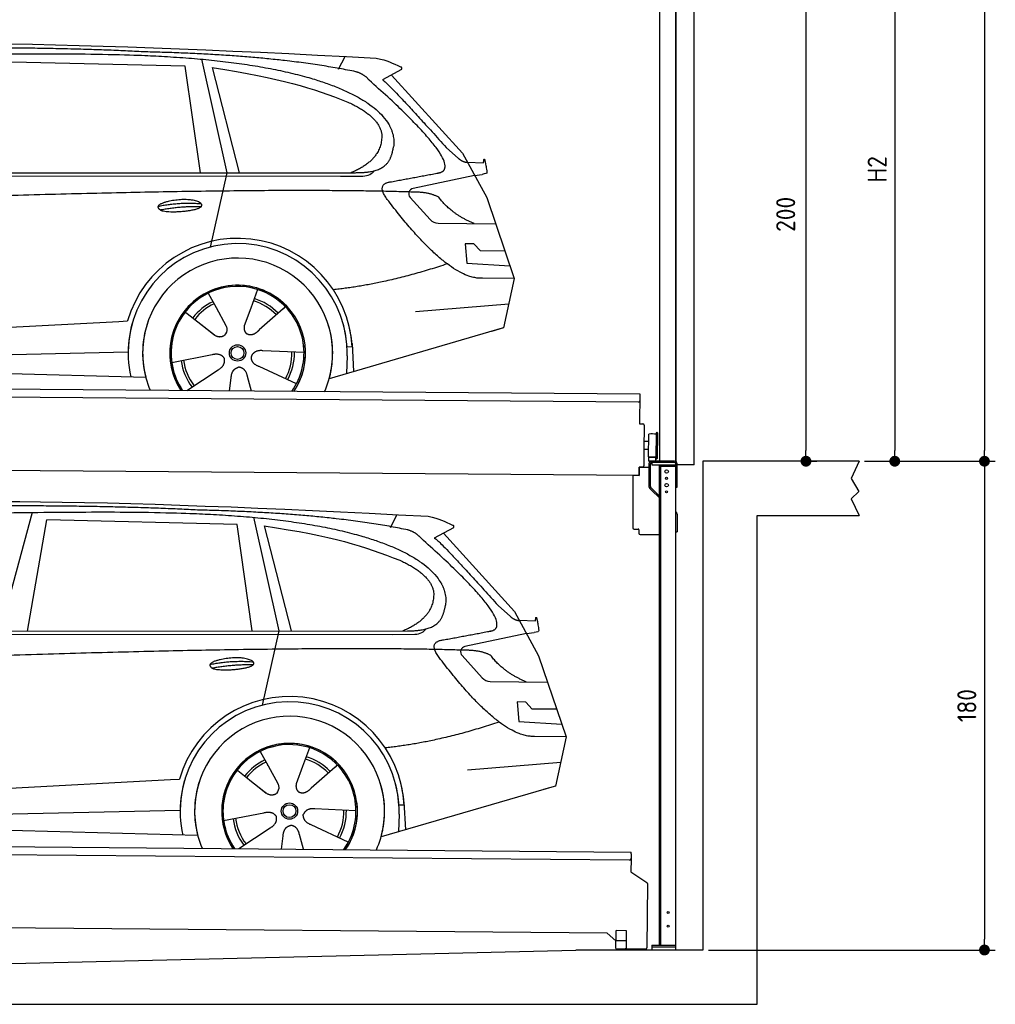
# Model space of a CAD drawing. Header units: millimetres. Extents: x -411 to 6777, y 0 to 6477.
# Tile 5 of 6: x 3183 to 6777, y 0 to 3626. Entities that reach past the tile are written whole.
import ezdxf

# ---------------------------------------------------------------- set-up
doc = ezdxf.new("R2010")
doc.units = ezdxf.units.MM
doc.layers.add('4', color=3, linetype='Continuous')
for name, color, linetype, lineweight in [('car', 10, 'Continuous', 25), ('Gebäude', 7, 'Continuous', 25), ('Plattform', 7, 'Continuous', 25), ('Ständer vorne', 7, 'Continuous', 25), ('Tor', 200, 'Continuous', 25)]:
    doc.layers.add(name, color=color, linetype=linetype, lineweight=lineweight)
doc.styles.get("Standard").update_dxf_attribs({"font": 'ISOCP.SHX'})
doc.dimstyles.new('GEN-ISO', dxfattribs={"dimscale": 20, "dimtxt": 3.5, "dimasz": 2, "dimexe": 2, "dimexo": 1, "dimgap": 1.5, "dimtad": 1, "dimdec": 1, "dimlfac": 0.1, "dimdsep": 46, "dimtxsty": 'STANDARD', "dimblk": 'PUNKT', "dimcen": 2, "dimclrd": 256, "dimclre": 256, "dimclrt": 2, "dimadec": 0, "dimazin": 0, "dimtp": 0.1, "dimtm": 0.1, "dimtfac": 0.71, "dimtdec": 1, "dimtmove": 2, "dimatfit": 3, "dimldrblk": 'PUNKT', "dimfxl": 2, "dimtolj": 1, "dimarcsym": 0})

# ---------------------------------------------------------------- blocks, each defined once
blk = doc.blocks.new('PUNKT')
at = {"layer": '4', "color": 0, "linetype": 'ByBlock'}
blk.add_line((-0.5, 0), (-1, 0), dxfattribs=at)
at = {"layer": '4', "color": 0, "linetype": 'ByBlock', "const_width": 0.5}
blk.add_lwpolyline([(-0.25, 0, 1), (0.25, 0, 1)], format="xyb", close=True, dxfattribs=at)
blk = doc.blocks.new('*D205')
at = {"layer": '4', "lineweight": -2, "transparency": 16777216}
for p, q in [((5720, 5700), (6776.9, 5700)), ((6736.9, 5660), (6736.9, 2040)), ((6295.4, 2000), (6776.9, 2000))]:
    blk.add_line(p, q, dxfattribs=at)
at = {"layer": 'Defpoints', "color": 0, "transparency": 16777216}
for p in [(5700, 5700), (6275.4, 2000), (6736.9, 2000)]:
    blk.add_point(p, dxfattribs=at)
at = {"layer": '4', "lineweight": -2, "transparency": 16777216, "xscale": 40, "yscale": 40, "zscale": 40}
for p, rotation in [((6736.9, 5700), 90), ((6736.9, 2000), 270)]:
    blk.add_blockref('PUNKT', p, dxfattribs=dict(at, rotation=rotation))
at = {"layer": '4', "color": 2, "transparency": 16777216, "insert": (6671.9, 3850), "char_height": 70, "attachment_point": 5, "rotation": 90}
blk.add_mtext('370', dxfattribs=at)
blk = doc.blocks.new('*D206')
at = {"layer": '4', "lineweight": -2, "transparency": 16777216}
for p, q in [((6295.4, 2000), (6776.9, 2000)), ((6736.9, 1960), (6736.9, 240)), ((5720, 200), (6776.9, 200))]:
    blk.add_line(p, q, dxfattribs=at)
at = {"layer": 'Defpoints', "color": 0, "transparency": 16777216}
for p in [(6275.4, 2000), (5700, 200), (6736.9, 200)]:
    blk.add_point(p, dxfattribs=at)
at = {"layer": '4', "lineweight": -2, "transparency": 16777216, "xscale": 40, "yscale": 40, "zscale": 40}
for p, rotation in [((6736.9, 2000), 90), ((6736.9, 200), 270)]:
    blk.add_blockref('PUNKT', p, dxfattribs=dict(at, rotation=rotation))
at = {"layer": '4', "color": 2, "transparency": 16777216, "insert": (6671.9, 1100), "char_height": 70, "attachment_point": 5, "rotation": 90}
blk.add_mtext('180', dxfattribs=at)
blk = doc.blocks.new('*D207')
at = {"layer": '4', "lineweight": -2, "transparency": 16777216}
for p, q in [((5920, 4150), (6446.5, 4150)), ((6406.5, 4110), (6406.5, 2040)), ((6295.4, 2000), (6446.5, 2000))]:
    blk.add_line(p, q, dxfattribs=at)
at = {"layer": 'Defpoints', "color": 0, "transparency": 16777216}
for p in [(5900, 4150), (6275.4, 2000), (6406.5, 2000)]:
    blk.add_point(p, dxfattribs=at)
at = {"layer": '4', "lineweight": -2, "transparency": 16777216, "xscale": 40, "yscale": 40, "zscale": 40}
for p, rotation in [((6406.5, 4150), 90), ((6406.5, 2000), 270)]:
    blk.add_blockref('PUNKT', p, dxfattribs=dict(at, rotation=rotation))
at = {"layer": '4', "color": 2, "transparency": 16777216, "insert": (6341.5, 3075), "char_height": 70, "attachment_point": 5, "rotation": 90}
blk.add_mtext('H2', dxfattribs=at)
blk = doc.blocks.new('*D209')
at = {"layer": '4', "lineweight": -2, "transparency": 16777216}
for p, q in [((5457.5, 4000), (6119.3, 4000)), ((6079.3, 3960), (6079.3, 2040)), ((6099.3, 2000), (6119.3, 2000))]:
    blk.add_line(p, q, dxfattribs=at)
at = {"layer": 'Defpoints', "color": 0, "transparency": 16777216}
for p in [(5437.5, 4000), (6079.3, 2000), (6079.3, 2000)]:
    blk.add_point(p, dxfattribs=at)
at = {"layer": '4', "lineweight": -2, "transparency": 16777216, "xscale": 40, "yscale": 40, "zscale": 40}
for p, rotation in [((6079.3, 4000), 90), ((6079.3, 2000), 270)]:
    blk.add_blockref('PUNKT', p, dxfattribs=dict(at, rotation=rotation))
at = {"layer": '4', "color": 2, "transparency": 16777216, "insert": (6004.7, 2909.2), "char_height": 70, "attachment_point": 5, "rotation": 90}
blk.add_mtext('200', dxfattribs=at)
blk = doc.blocks.new('UG Plattfrom Gl550')
at = {"layer": 'Plattform'}
for p, q in [((498.3, 603.8), (5435.1, 560.7)), ((5429.8, 530.7), (503, 573.7)), ((5435, 554.7), (5434.9, 535.7)), ((5435, 554.7), (5435.1, 560.7)), ((5434.9, 535.7), (5434.5, 488.2)), ((5434.5, 488.2), (5492.9, 448.7)), ((5495.1, 444.5), (5493, 208.2)), ((5347, 261.5), (621.4, 302.7)), ((5378.7, 233.7), (5347, 261.5)), ((5379.7, 235.2), (5380.1, 271.2)), ((5418.1, 270.8), (5380.1, 271.2)), ((5417.7, 234.8), (5418.1, 270.8)), ((5378.5, 205.2), (5378.7, 235.2)), ((5378.7, 235.2), (5418.7, 234.8)), ((5418.5, 204.8), (5418.7, 234.8)), ((5378.5, 205.2), (5418.5, 204.8)), ((5488, 203.2), (5414.8, 203.9))]:
    blk.add_line(p, q, dxfattribs=at)
for centre, radius, start, end in [((5429.9, 535.7), 5, 269.5, 359.5), ((5490.1, 444.5), 5, 359.5, 55.9134), ((5425.8, 243.8), 12, 227.6897, 228.0904), ((5414.9, 208.9), 5, 232.6301, 269.5), ((5488, 208.2), 5, 269.5, 359.5)]:
    blk.add_arc(centre, radius, start, end, dxfattribs=at)
blk = doc.blocks.new('Palette EG Gl550')
at = {"layer": 'Plattform'}
for p, q in [((429.5, 2287), (5467.3, 2248)), ((5462.1, 2218), (434.2, 2257)), ((5467.3, 2248), (5466.5, 2138)), ((5466.5, 2138), (5478.5, 2137.9)), ((5483.4, 2132.8), (5482.7, 2042.8)), ((5527.5, 2010.5), (5528.3, 2104.5)), ((5532.3, 2104.5), (5531.5, 2010.5)), ((5501.1, 2072.8), (5484.1, 2073)), ((5499.6, 2015.6), (5500.2, 2099.8)), ((5482.7, 2042.8), (5482.3, 1982.9)), ((5499.8, 2042.7), (5482.7, 2042.8)), ((5525.9, 2015), (5500.9, 2015)), ((5500.9, 2000), (5500.9, 2015)), ((5512.9, 2015), (5500.9, 2015)), ((5500.9, 2000), (5500.9, 2015)), ((5500.9, 2000), (5525.9, 2000)), ((5525.9, 2000), (5500.9, 2000)), ((5525.9, 2000), (5525.9, 2015)), ((5525.9, 2000), (5525.9, 2015)), ((5465, 1948), (341.7, 1987.7)), ((5465.2, 1978), (5465, 1948)), ((5465.2, 1978), (5477.2, 1977.9)), ((5477.2, 1977.9), (5465.2, 1978))]:
    blk.add_line(p, q, dxfattribs=at)
for centre, radius, start, end in [((5462.1, 2223), 5, 268.5823, 358.5607), ((5478.4, 2132.9), 5, 359.556, 89.556), ((5530.3, 2104.5), 2, 359.3444, 179.3444), ((5500.6, 2099.8), 0.4, 91.7323, 179.3444), ((5511.7, 1773.6), 326.8, 87.1739, 91.9438), ((5527.8, 2100.4), 0.4, 266.9623, 359.3444), ((5500, 2015.6), 0.4, 179.3444, 266.9565), ((5519.7, 2899.4), 884.4, 268.7196, 270.4008), ((5491.8, 3103.4), 1088.9, 271.795, 271.861), ((5527.2, 2014.6), 0.4, 359.556, 91.938), ((5529.5, 2010.5), 2, 179.3444, 359.3444), ((5477.3, 1982.9), 5, 269.556, 359.556)]:
    blk.add_arc(centre, radius, start, end, dxfattribs=at)
blk = doc.blocks.new('Car_EG')
at = {"layer": 'car'}
for p, q in [((4357.9, 3443.3), (4382.1, 3490.6)), ((3792.6, 3454.8), (3091, 3471.1)), ((3848.5, 3062.4), (3792.6, 3454.8)), ((3852.9, 3480.7), (3945.7, 3062.4)), ((3892.2, 3449.7), (3991.7, 3062.5)), ((4589.4, 3442.6), (4519, 3404.1)), ((4552.4, 3422.3), (4814.1, 3134)), ((4754, 3155.6), (4799.2, 3115.4)), ((4814.1, 3134), (4903.3, 2971)), ((4831.7, 3101.8), (4891.9, 3099.2)), ((1721.3, 3052.4), (4364.6, 3049.2)), ((1768.3, 3061.3), (4420.2, 3062.7)), ((3945.7, 3062.4), (3884.9, 2788.8)), ((4364.6, 3049.2), (4447.5, 3049.9)), ((4858.7, 3052.5), (4631.9, 3004.6)), ((4858.7, 3052.5), (4886.4, 3056.3)), ((4621.2, 2971.6), (4695.5, 2889.8)), ((4903.3, 2971), (5004.9, 2672.4)), ((4724.6, 2876.6), (4936.3, 2873.9)), ((4856.4, 2800.6), (4823.7, 2800.9)), ((4823.7, 2800.9), (4829.9, 2729.3)), ((4879.9, 2774.5), (4856.4, 2800.6)), ((4970.4, 2773.7), (4879.9, 2774.5)), ((4829.9, 2729.3), (4988.9, 2719.3)), ((5004.9, 2672.4), (4888, 2673.9)), ((5004.9, 2672.4), (4965.3, 2490.8)), ((3877.2, 2618.5), (3906.3, 2566.1)), ((4059.5, 2632.3), (4034, 2563.6)), ((4641.2, 2551.4), (4984.6, 2579.2)), ((3789.4, 2552.8), (3900.1, 2465.1)), ((3905, 2568.5), (3906.3, 2566.1)), ((3906.3, 2566.1), (3942.9, 2499.9)), ((4034, 2563.6), (4010.1, 2499)), ((4153.3, 2561.2), (4065.7, 2483.8)), ((4161.1, 2569.6), (4153.3, 2561.2)), ((1677.7, 2413), (3547.7, 2515.1)), ((3547.7, 2515.1), (3580.2, 2516.9)), ((3839.5, 2512.9), (3890.8, 2472.3)), ((4960.7, 2489.5), (4322.9, 2303.9)), ((4965.3, 2490.8), (4921.5, 2478.1)), ((4407.3, 2433.3), (4412.9, 2330.1)), ((1697, 2360.9), (3582.9, 2402.3)), ((4230.4, 2400.4), (4079.2, 2406.8)), ((4407.9, 2421.2), (4388.7, 2420.2)), ((1598.6, 2363.5), (3647.1, 2310.1)), ((3743, 2363.7), (3891.6, 2392.7)), ((4389.1, 2387.7), (4387.4, 2322.7)), ((3799.2, 2260.6), (3914.4, 2337.1)), ((4202.2, 2284.5), (4064.9, 2348.5)), ((3956.3, 2259.2), (3962.2, 2307.6)), ((4037, 2258.5), (4022.1, 2312.1))]:
    blk.add_line(p, q, dxfattribs=at)
for radius in [30.1, 23.6]:
    blk.add_circle((3985.4, 2398.7), radius, dxfattribs=at)
for centre, radius, start, end in [((4636, 2985.1), 20, 101.911, 222.2225), ((4725.1, 2916.6), 40, 222.2225, 269.2614), ((3985.9, 2398.2), 422.7, 3.1257, 163.6879), ((3985.9, 2398.2), 403.4, 3.1257, 179.4216), ((3985.9, 2398.2), 350, 344.3697, 194.5808), ((3985.9, 2398.2), 250, 325.66, 212.9259), ((3985.9, 2398.2), 250, 325.66, 212.9259), ((3985.9, 2398.2), 250, 40.5532, 137.1602), ((3985.4, 2398.7), 245, 41.4393, 188.2101), ((3985.4, 2398.7), 209.6, 115.7372, 141.8665), ((3985.4, 2398.7), 200.6, 115.5904, 141.8784), ((3985.4, 2398.7), 200.6, 44.5019, 73.0215), ((3985.4, 2398.7), 209.6, 44.3713, 72.8747), ((3985.4, 2398.7), 245, 0.4019, 44.2101), ((3985.9, 2398.2), 422.7, 163.4862, 163.6879), ((3985.9, 2398.2), 403.4, 162.7346, 179.4216), ((3985.9, 2398.2), 350, 160.1996, 194.5808), ((3985.9, 2398.2), 250, 152.2768, 213.34), ((3985.4, 2398.7), 245, 151.8272, 188.2101), ((3985.9, 2398.2), 350, 344.3697, 17.4023), ((3985.9, 2398.2), 403.4, 3.1257, 14.8673), ((3985.9, 2398.2), 422.7, 3.1257, 14.1157), ((3985.9, 2398.2), 403.4, 172.558, 192.5899), ((3985.9, 2398.2), 350, 171.6006, 202.9387), ((3985.9, 2398.2), 250, 168.6947, 213.34), ((3985.4, 2398.7), 245, 168.6088, 214.2758), ((3985.4, 2398.7), 245, 324.7242, 8.993), ((3985.9, 2398.2), 250, 325.66, 8.9072), ((3985.9, 2398.2), 350, 336.0613, 6.0012), ((3985.9, 2398.2), 403.4, 358.5068, 5.0439), ((3985.4, 2398.7), 200.6, 331.5904, 1.0215), ((3985.4, 2398.7), 209.6, 331.7372, 0.8747), ((3985.9, 2398.2), 422.7, 3.1257, 3.2156), ((3985.4, 2398.7), 209.6, 187.7372, 216.8747), ((3985.4, 2398.7), 200.6, 187.5904, 217.0215)]:
    blk.add_arc(centre, radius, start, end, dxfattribs=at)
for points, degree in [([(2151.2, 3499.7), (2438.8, 3561.3), (3323.8, 3548), (4495.8, 3484.7)], 3), ([(3646, 3507.4), (3297.8, 3526.8), (2681.9, 3522.1)], 2), ([(4420.9, 3434.4), (4120.4, 3497), (3646, 3507.4)], 2), ([(4495.8, 3484.7), (4542.5, 3475.3), (4551.4, 3467), (4588.7, 3451.2)], 3), ([(3892.2, 3449.7), (4146.3, 3410.8), (4259.5, 3375.1), (4392.3, 3322.4)], 3), ([(4589.4, 3442.6), (4591.1, 3444.2), (4591.8, 3447.3), (4591.2, 3450.1), (4588.7, 3451.2)], 4), ([(4470.3, 3403.5), (4452.4, 3425.4), (4420.9, 3434.4)], 2), ([(4732.1, 3063.2), (4821.6, 3091.2), (4470.3, 3403.5)], 2), ([(4519, 3404.1), (4526.8, 3408.3), (4754, 3155.6)], 2), ([(4392.3, 3322.4), (4506.4, 3270.4), (4516.5, 3205.2)], 2), ([(4516.5, 3205.2), (4521.3, 3110.7), (4403.6, 3062.7)], 2), ([(4420.2, 3062.7), (4470.3, 3062.7), (4543.3, 3067.4), (4551.5, 3114.2), (4560.1, 3157.3)], 4), ([(4519, 3082.3), (4519.1, 3082.4), (4519.1, 3082.4), (4519.2, 3082.4)], 3), ([(4799.2, 3115.4), (4807.5, 3108.1), (4820.7, 3100.3), (4829.8, 3100.3), (4831.7, 3101.8)], 4), ([(4891.9, 3099.2), (4893.5, 3138.1), (4904.1, 3063.8)], 2), ([(4447.5, 3049.9), (4466.8, 3050.5), (4481.6, 3059.5), (4488.9, 3069.7)], 3), ([(4904.1, 3063.8), (4904.4, 3060.1), (4898.8, 3058.4), (4886.4, 3056.3)], 3), ([(4537, 2964.2), (4493.2, 3022.9), (4553.2, 3029.5)], 2), ([(4638.8, 2991), (3762.4, 3019.4), (1329.3, 2907.2)], 2), ([(4726.5, 2972.6), (4689.3, 2991), (4638.8, 2991)], 2), ([(3692.9, 2938.9), (3768.5, 2955.1), (3851.9, 2948.6)], 2), ([(3700, 2926), (3774.1, 2939.9), (3852, 2938.5)], 2), ([(4888, 2673.9), (4762.3, 2666.8), (4537, 2964.2)], 2), ([(4857.1, 2874.9), (4771.7, 2910.8), (4726.5, 2972.6)], 2), ([(4756.6, 2726.5), (4531.2, 2651.1), (4338.2, 2631.7)], 2), ([(3891, 2472.3), (3914.3, 2450.4), (3937.6, 2463.8)], 2), ([(3891.6, 2392.7), (3922.3, 2401.4), (3936.9, 2378.8)], 2), ([(4079.2, 2406.8), (4047.4, 2410.8), (4036.4, 2386.3)], 2), ([(3914.4, 2337.1), (3942.4, 2352.5), (3936.9, 2378.8)], 2), ([(4064.9, 2348.5), (4034.9, 2359.5), (4036.4, 2386.3)], 2), ([(3962.2, 2307.6), (3963.4, 2339.5), (3989.4, 2346.4)], 2), ([(4022.1, 2312.1), (4016.1, 2343.5), (3989.4, 2346.4)], 2)]:
    blk.add_open_spline(points, degree=degree, dxfattribs=at)
for points, degree, knots in [([(2320.7, 3486), (2347.3, 3488), (2486.7, 3489.9), (3508.2, 3510), (4128.4, 3503.6), (4583.8, 3331), (4560.1, 3157.3)], 4, [0.0821318, 0.0821318, 0.0821318, 0.0821318, 0.0821318, 0.258851, 0.508851, 1, 1, 1, 1, 1]), ([(4553.2, 3029.5), (4720.1, 3060.6), (4722.9, 3061.2), (4731.3, 3063), (4732.1, 3063.2)], 1, [0.1611508, 0.1611508, 1, 1.0196119, 1.078724, 1.0847856, 1.0847856]), ([(3700, 2926), (3676.6, 2942.6), (3722.1, 2957.9), (3805, 2977.3), (3897.6, 2943.4), (3835.4, 2920.2), (3726.3, 2914), (3704.9, 2923), (3700, 2926)], 5, [0, 0, 0, 0, 0, 0, 0.300106, 0.500106, 0.700106, 1, 1, 1, 1, 1, 1]), ([(3942.9, 2499.9), (3944.5, 2495.8), (3945.5, 2491.8), (3945.8, 2487.9), (3946.5, 2479.3), (3943.7, 2471.3), (3937.6, 2463.8)], 3, [0.2167758, 0.2167758, 0.2167758, 0.2167758, 0.4600873, 0.4600873, 0.4600873, 1, 1, 1, 1]), ([(4010.1, 2499), (4009.5, 2495.8), (4009.3, 2492.8), (4009.3, 2489.9), (4009.7, 2487.1), (4010.4, 2481.3), (4012.5, 2476), (4016, 2471.4), (4020.9, 2468.4)], 4, [0.3191838, 0.3191838, 0.3191838, 0.3191838, 0.3191838, 0.5438253, 0.5438253, 0.5438253, 0.5438253, 1, 1, 1, 1, 1]), ([(4065.7, 2483.8), (4065.7, 2483.8), (4065.7, 2483.8), (4065.7, 2483.8), (4065.7, 2483.8), (4056.6, 2474.1), (4045.9, 2464.2), (4031.6, 2461.8), (4020.9, 2468.4)], 4, [-0.000003, -0.000003, -0.000003, -0.000003, -0.000003, 0, 0, 0, 0, 1, 1, 1, 1, 1])]:
    blk.add_open_spline(points, degree=degree, knots=knots, dxfattribs=at)
blk = doc.blocks.new('Car_147')
at = {"layer": 'car'}
for p, q in [((3229.2, 1811.5), (3109.9, 1374.6)), ((3211.6, 1374.7), (3282.4, 1783.8)), ((3983.9, 1767.5), (3282.4, 1783.8)), ((4044.3, 1793.4), (4137.1, 1375.1)), ((4549.3, 1756), (4573.5, 1803.3)), ((4039.9, 1375.1), (3983.9, 1767.5)), ((4083.5, 1762.4), (4183.1, 1375.2)), ((4780.8, 1755.3), (4710.3, 1716.8)), ((4743.8, 1735), (5005.5, 1446.7)), ((4945.4, 1468.3), (4990.6, 1428.1)), ((5005.5, 1446.7), (5094.6, 1283.7)), ((5023.1, 1414.5), (5083.3, 1411.9)), ((1912.6, 1365.1), (4556, 1361.9)), ((1959.6, 1374), (4611.6, 1375.4)), ((4137.1, 1375.1), (4076.2, 1101.5)), ((4556, 1361.9), (4638.8, 1362.6)), ((5050.1, 1365.2), (4823.2, 1317.3)), ((5050.1, 1365.2), (5077.8, 1369)), ((4812.5, 1284.3), (4886.8, 1202.4)), ((5094.6, 1283.7), (5196.3, 985.1)), ((4915.9, 1189.3), (5127.7, 1186.6)), ((5047.7, 1113.3), (5015.1, 1113.6)), ((5015.1, 1113.6), (5021.3, 1042)), ((5071.3, 1087.2), (5047.7, 1113.3)), ((5161.8, 1086.4), (5071.3, 1087.2)), ((5021.3, 1042), (5180.3, 1032)), ((5196.3, 985.1), (5079.4, 986.6)), ((5196.3, 985.1), (5156.7, 803.5)), ((4250.9, 945), (4225.3, 876.3)), ((4068.6, 931.2), (4097.7, 878.8)), ((4096.4, 881.2), (4097.7, 878.8)), ((4097.7, 878.8), (4134.2, 812.6)), ((4225.3, 876.3), (4201.5, 811.7)), ((4344.6, 873.9), (4257.1, 796.5)), ((4352.4, 882.3), (4344.6, 873.9)), ((4832.5, 864.1), (5175.9, 891.9)), ((3980.8, 865.5), (4091.4, 777.8)), ((1869, 725.7), (3739, 827.8)), ((3739, 827.8), (3771.5, 829.6)), ((4030.9, 825.6), (4082.1, 785)), ((5152, 802.2), (4514.3, 616.6)), ((5156.7, 803.5), (5112.9, 790.8)), ((4599.3, 733.9), (4580, 732.9)), ((4598.6, 746), (4604.3, 642.8)), ((1888.4, 673.6), (3774.2, 715)), ((3934.3, 676.4), (4082.9, 705.4)), ((4421.8, 713.1), (4270.5, 719.5)), ((4580.5, 700.4), (4578.8, 635.4)), ((1789.9, 676.2), (3838.5, 622.8)), ((4393.5, 597.2), (4256.3, 661.2)), ((3990.6, 573.3), (4105.7, 649.8)), ((4147.6, 571.9), (4153.6, 620.3)), ((4228.4, 571.2), (4213.4, 624.8))]:
    blk.add_line(p, q, dxfattribs=at)
for radius in [30.1, 23.6]:
    blk.add_circle((4176.8, 711.4), radius, dxfattribs=at)
for centre, radius, start, end in [((4827.3, 1297.8), 20, 101.911, 222.2225), ((4916.5, 1229.3), 40, 222.2225, 269.2614), ((4177.2, 710.9), 422.7, 3.1257, 163.6879), ((4177.2, 710.9), 403.4, 3.1257, 179.4216), ((4177.2, 710.9), 350, 344.3697, 194.5808), ((4177.2, 710.9), 250, 325.66, 212.9259), ((4177.2, 710.9), 250, 325.66, 212.9259), ((4176.8, 711.4), 245, 41.4393, 188.2101), ((4177.2, 710.9), 250, 40.5532, 137.1602), ((4176.8, 711.4), 209.6, 44.3713, 72.8747), ((4176.8, 711.4), 209.6, 115.7372, 141.8665), ((4176.8, 711.4), 200.6, 115.5904, 141.8784), ((4176.8, 711.4), 200.6, 44.5019, 73.0215), ((4176.8, 711.4), 245, 0.4019, 44.2101), ((4177.2, 710.9), 422.7, 163.4862, 163.6879), ((4177.2, 710.9), 403.4, 162.7346, 179.4216), ((4177.2, 710.9), 350, 160.1996, 194.5808), ((4177.2, 710.9), 250, 152.2768, 213.34), ((4176.8, 711.4), 245, 151.8272, 188.2101), ((4177.2, 710.9), 350, 344.3697, 17.4023), ((4177.2, 710.9), 403.4, 3.1257, 14.8673), ((4177.2, 710.9), 422.7, 3.1257, 14.1157), ((4177.2, 710.9), 403.4, 172.558, 192.5899), ((4177.2, 710.9), 350, 171.6006, 202.9387), ((4177.2, 710.9), 250, 168.6947, 213.34), ((4176.8, 711.4), 245, 168.6088, 214.2758), ((4176.8, 711.4), 245, 324.7242, 8.993), ((4177.2, 710.9), 250, 325.66, 8.9072), ((4177.2, 710.9), 350, 336.0613, 6.0012), ((4177.2, 710.9), 403.4, 358.5068, 5.0439), ((4177.2, 710.9), 422.7, 3.1257, 3.2156), ((4176.8, 711.4), 200.6, 331.5904, 1.0215), ((4176.8, 711.4), 209.6, 331.7372, 0.8747), ((4176.8, 711.4), 209.6, 187.7372, 216.8747), ((4176.8, 711.4), 200.6, 187.5904, 217.0215)]:
    blk.add_arc(centre, radius, start, end, dxfattribs=at)
for points, degree in [([(2342.5, 1812.4), (2630.1, 1874), (3515.1, 1860.7), (4687.1, 1797.4)], 3), ([(3837.4, 1820.1), (3489.2, 1839.5), (2873.2, 1834.8)], 2), ([(4612.3, 1747.1), (4311.7, 1809.7), (3837.4, 1820.1)], 2), ([(4687.1, 1797.4), (4733.9, 1788), (4742.7, 1779.7), (4780.1, 1763.9)], 3), ([(4083.5, 1762.4), (4337.6, 1723.5), (4450.8, 1687.8), (4583.6, 1635.1)], 3), ([(4661.7, 1716.2), (4643.8, 1738.1), (4612.3, 1747.1)], 2), ([(4780.8, 1755.3), (4782.4, 1756.9), (4783.1, 1760), (4782.6, 1762.8), (4780.1, 1763.9)], 4), ([(4923.5, 1375.9), (5012.9, 1403.9), (4661.7, 1716.2)], 2), ([(4710.3, 1716.8), (4718.2, 1721), (4945.4, 1468.3)], 2), ([(4583.6, 1635.1), (4697.7, 1583.1), (4707.9, 1517.9)], 2), ([(4707.9, 1517.9), (4712.6, 1423.4), (4594.9, 1375.4)], 2), ([(4611.6, 1375.4), (4661.6, 1375.4), (4734.7, 1380.1), (4742.8, 1426.9), (4751.5, 1470)], 4), ([(4990.6, 1428.1), (4998.8, 1420.7), (5012.1, 1413), (5021.2, 1413), (5023.1, 1414.5)], 4), ([(5083.3, 1411.9), (5084.8, 1450.8), (5095.5, 1376.5)], 2), ([(4638.8, 1362.6), (4658.1, 1363.2), (4672.9, 1372.2), (4680.2, 1382.4)], 3), ([(4710.3, 1395), (4710.4, 1395.1), (4710.5, 1395.1), (4710.6, 1395.1)], 3), ([(4728.4, 1276.9), (4684.6, 1335.6), (4744.6, 1342.2)], 2), ([(5095.5, 1376.5), (5095.7, 1372.8), (5090.2, 1371.1), (5077.8, 1368.9)], 3), ([(4830.2, 1303.7), (3953.8, 1332.1), (1520.6, 1219.9)], 2), ([(5079.4, 986.6), (4953.6, 979.5), (4728.4, 1276.9)], 2), ([(4917.9, 1285.3), (4880.6, 1303.7), (4830.2, 1303.7)], 2), ([(5048.4, 1187.6), (4963.1, 1223.5), (4917.9, 1285.3)], 2), ([(3884.3, 1251.6), (3959.8, 1267.8), (4043.3, 1261.3)], 2), ([(3891.3, 1238.7), (3965.5, 1252.6), (4043.4, 1251.2)], 2), ([(4947.9, 1039.2), (4722.5, 963.8), (4529.6, 944.4)], 2), ([(4082.4, 785), (4105.7, 763.1), (4129, 776.5)], 2), ([(4082.9, 705.4), (4113.7, 714.1), (4128.3, 691.5)], 2), ([(4105.7, 649.8), (4133.7, 665.2), (4128.3, 691.5)], 2), ([(4256.3, 661.2), (4226.3, 672.2), (4227.8, 699)], 2), ([(4270.5, 719.5), (4238.8, 723.5), (4227.8, 699)], 2), ([(4153.6, 620.3), (4154.8, 652.2), (4180.7, 659.1)], 2), ([(4213.4, 624.8), (4207.4, 656.2), (4180.7, 659.1)], 2)]:
    blk.add_open_spline(points, degree=degree, dxfattribs=at)
for points, degree, knots in [([(2512.1, 1798.7), (2538.6, 1800.7), (2678.1, 1802.6), (3699.5, 1822.7), (4319.8, 1816.3), (4775.2, 1643.7), (4751.5, 1470)], 4, [0.0821318, 0.0821318, 0.0821318, 0.0821318, 0.0821318, 0.258851, 0.508851, 1, 1, 1, 1, 1]), ([(4744.6, 1342.2), (4911.5, 1373.3), (4914.3, 1373.9), (4922.6, 1375.7), (4923.5, 1375.9)], 1, [0.1611508, 0.1611508, 1, 1.0196119, 1.078724, 1.0847856, 1.0847856]), ([(3891.3, 1238.7), (3867.9, 1255.3), (3913.5, 1270.6), (3996.3, 1290), (4089, 1256.1), (4026.8, 1232.9), (3917.6, 1226.7), (3896.2, 1235.7), (3891.3, 1238.7)], 5, [0, 0, 0, 0, 0, 0, 0.300106, 0.500106, 0.700106, 1, 1, 1, 1, 1, 1]), ([(4134.2, 812.6), (4135.9, 808.5), (4136.9, 804.5), (4137.2, 800.6), (4137.8, 792), (4135.1, 784), (4129, 776.5)], 3, [0.2167758, 0.2167758, 0.2167758, 0.2167758, 0.4600873, 0.4600873, 0.4600873, 1, 1, 1, 1]), ([(4201.5, 811.7), (4200.9, 808.5), (4200.6, 805.5), (4200.7, 802.6), (4201, 799.8), (4201.8, 794), (4203.8, 788.7), (4207.4, 784.1), (4212.3, 781.1)], 4, [0.3191838, 0.3191838, 0.3191838, 0.3191838, 0.3191838, 0.5438253, 0.5438253, 0.5438253, 0.5438253, 1, 1, 1, 1, 1]), ([(4257.1, 796.5), (4257.1, 796.5), (4257.1, 796.5), (4257.1, 796.5), (4257.1, 796.5), (4248, 786.8), (4237.3, 776.9), (4223, 774.5), (4212.3, 781.1)], 4, [-0.000003, -0.000003, -0.000003, -0.000003, -0.000003, 0, 0, 0, 0, 1, 1, 1, 1, 1])]:
    blk.add_open_spline(points, degree=degree, knots=knots, dxfattribs=at)
blk = doc.blocks.new('Ständer_vorne_180')
at = {"layer": 'Ständer vorne'}
for p, q in [((5595, 2000), (5511, 2000)), ((5511, 1995), (5511, 1987)), ((5595.1, 1995), (5511.1, 1995)), ((5465, 1948), (5465.2, 1978)), ((5465.2, 1978), (5501, 1977.7)), ((5501, 1990), (5501, 1907.2)), ((5506.1, 1907.2), (5506.1, 1990)), ((5511, 1987), (5600, 1987)), ((5540, 218), (5540, 1987)), ((5540, 1982), (5600, 1982)), ((5545, 218), (5545, 1982)), ((5600, 200), (5600, 1990)), ((5605, 1904), (5605, 1990)), ((5441, 1948.2), (5441, 1755)), ((5441, 1948.2), (5465, 1948)), ((5510.3, 1893.9), (5504.1, 1900)), ((5507.6, 1903.7), (5512.7, 1898.6)), ((5510.3, 1893.9), (5539.8, 1865)), ((5512.7, 1898.6), (5540, 1871.8)), ((5600, 1904), (5605, 1904)), ((5600, 1814), (5602, 1812.1)), ((5605, 1804.9), (5605, 1740)), ((5446, 1750), (5461.5, 1750)), ((5464, 1747.5), (5464, 1735)), ((5469, 1730), (5540, 1730)), ((5600, 1740), (5605, 1740)), ((5511, 218), (5600, 218)), ((5511, 218), (5511, 200)), ((5600, 210), (5511, 210)), ((5600, 200), (5511, 200))]:
    blk.add_line(p, q, dxfattribs=at)
for centre, radius in [((5566, 1962), 6.5), ((5566, 1937), 3.7), ((5566, 1912), 6.5), ((5566, 1887), 3.7), ((5571.4, 338), 3.7), ((5571.4, 288), 3.7)]:
    blk.add_circle(centre, radius, dxfattribs=at)
for centre, radius, start, end in [((5511.1, 1989.9), 10.1, 90.1445, 179.6512), ((5511.1, 1990), 5, 90, 180), ((5595, 1990), 10, 0, 90), ((5595, 1990), 5, 0, 90), ((5511.1, 1907.2), 10.1, 180, 225.5525), ((5511.1, 1907.2), 5, 179.6711, 225.5525), ((5595, 1804.9), 10, 0, 45.8814), ((5446, 1755), 5, 180, 270), ((5461.5, 1747.5), 2.5, 0, 90), ((5469, 1735), 5, 180, 270)]:
    blk.add_arc(centre, radius, start, end, dxfattribs=at)
blk = doc.blocks.new('Gebäude_370_GT180')
at = {"layer": 'Gebäude'}
for p, q in [((6275.4, 2000), (5700, 2000)), ((5700, 2000), (5700, 200)), ((6275.4, 2000), (6246.4, 1935.9)), ((6246.4, 1935.9), (6274.3, 1888)), ((6274.3, 1888), (6246.4, 1861)), ((6246.4, 1861), (6275.4, 1800)), ((5900, 0), (5900, 1800)), ((5900, 1800), (6275.4, 1800)), ((3000, 146.1), (5231.6, 200)), ((5700, 200), (5231.6, 200)), ((0, 0), (5900, 0))]:
    blk.add_line(p, q, dxfattribs=at)
blk = doc.blocks.new('Ständer vorne ab 340')
at = {"layer": 'Ständer vorne'}
for p, q in [((5240, 5132), (5240, 4832)), ((5490, 5132), (5240, 5132)), ((5490, 5112), (5490, 5132)), ((5540, 5112), (5490, 5112)), ((5540, 4882), (5540, 5112)), ((5540.2, 5012), (5539.8, 5012)), ((5540, 5012), (5540, 2000)), ((5600, 5012), (5540, 5012)), ((5600, 1998.7), (5600, 5012)), ((5490, 4832), (5490, 4882)), ((5490, 4882), (5540, 4882)), ((5240, 4832), (5490, 4832)), ((5540, 4727.4), (5540, 4728.4)), ((5511.2, 1995), (5511.2, 1987)), ((5595.1, 1995), (5511.2, 1995)), ((5511.2, 1987), (5600, 1987)), ((5600, 1987), (5600, 1990))]:
    blk.add_line(p, q, dxfattribs=at)
blk = doc.blocks.new('Tor ab 370 Gebäude')
at = {"layer": 'Tor'}
for p, q in [((5465.6, 5364.5), (5465.6, 5663)), ((5465.6, 5663), (5668, 5663)), ((5668, 1987), (5668, 5663)), ((5557, 5364.5), (5465.6, 5364.5)), ((5557, 5364.5), (5557, 5063)), ((5562, 5057.1), (5600, 5057)), ((5600, 4892), (5600, 5057)), ((5600, 4892), (5590, 4892)), ((5600, 4892), (5600, 1987)), ((5600, 1987), (5600, 4892)), ((5668, 1987), (5600, 1987))]:
    blk.add_line(p, q, dxfattribs=at)
blk.add_arc((5563, 5063), 6, 180, 260.4059, dxfattribs=at)

msp = doc.modelspace()

# ---------------------------------------------------------------- block references
for name in ['Gebäude_370_GT180', 'Car_EG', 'Palette EG Gl550', 'Ständer_vorne_180', 'Car_147', 'UG Plattfrom Gl550']:
    msp.add_blockref(name, (0, 0))
at = {"layer": 'Ständer vorne'}
msp.add_blockref('Ständer vorne ab 340', (0, 0), dxfattribs=at)
at = {"layer": 'Tor', "linetype": 'ByBlock'}
msp.add_blockref('Tor ab 370 Gebäude', (0, 0), dxfattribs=at)

# ---------------------------------------------------------------- dimensions: what is measured, and where the dimension line sits
at = {"layer": '4'}
for base, p1, p2, override, picture, middle in [((6736.86, 2000), (5700, 5700), (6275.45, 2000), {"dimdec": 0, "dimtdec": 3, "dimtolj": 0}, '*D205', (6671.86, 3850)), ((6736.86, 200), (6275.45, 2000), (5700, 200), {"dimtdec": 3, "dimtolj": 0}, '*D206', (6671.86, 1100))]:
    dim = msp.add_linear_dim(base=base, p1=p1, p2=p2, angle=90, dimstyle='GEN-ISO', override=override, dxfattribs=at)
    dim.commit()
    dim.dimension.update_dxf_attribs({"geometry": picture, "text_midpoint": middle})
dim = msp.add_linear_dim(base=(6406.55, 2000), p1=(5900, 4150), p2=(6275.45, 2000), angle=90, text='H2', dimstyle='GEN-ISO', override={"dimdec": 0, "dimtdec": 3, "dimtolj": 0}, dxfattribs=at)
dim.commit()
dim.dimension.update_dxf_attribs({"geometry": '*D207', "text_midpoint": (6341.54, 3075)})
dim = msp.add_linear_dim(base=(6079.31, 2000), p1=(5437.5, 3999.97), p2=(6079.31, 2000), angle=90, dimstyle='GEN-ISO', override={"dimtdec": 3, "dimtolj": 0}, dxfattribs=at)
dim.commit()
dim.dimension.update_dxf_attribs({"geometry": '*D209', "text_midpoint": (6004.71, 2909.23), "dimtype": 160})

doc.saveas('drawing.dxf')
